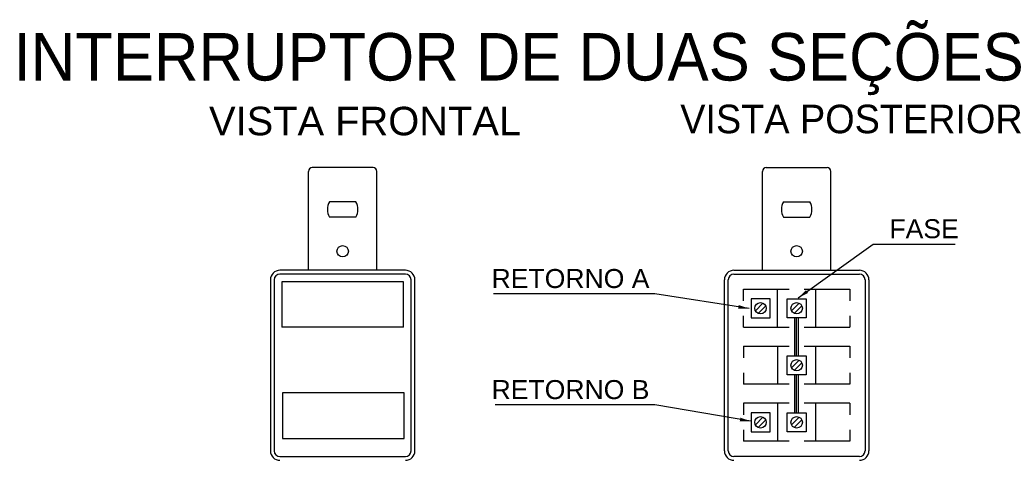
# Model space of a CAD drawing. Extents: x -98 to 248, y -55 to 13.
# Tile 52 of 117: x 128 to 137, y -21 to -17. Entities that reach past the tile are written whole.
import ezdxf

# ---------------------------------------------------------------- set-up
doc = ezdxf.new("R2010")
doc.units = 0
doc.header["$LTSCALE"] = 0.01
doc.layers.add('DETALHES', color=4, linetype='Continuous')
doc.styles.add('Arial_1', font='arial.ttf', dxfattribs={"height": 0.075})
doc.styles.add('ROMANS', font='romans.shx')
doc.dimstyles.new('TEXTO', dxfattribs={"dimtxt": 0.1, "dimasz": 0.1, "dimexe": 0.1, "dimexo": 0.3, "dimgap": 0.05, "dimtad": 1, "dimdec": 4, "dimdsep": 46, "dimlunit": 6, "dimtxsty": 'ROMANS', "dimcen": 2.5, "dimclrd": 1, "dimclre": 1, "dimclrt": 3, "dimadec": 0, "dimazin": 0, "dimtfac": 1, "dimtdec": 4, "dimtmove": 0, "dimatfit": 3, "dimfxl": 1, "dimtolj": 1, "dimtzin": 0, "dimarcsym": 0})

msp = doc.modelspace()

# ---------------------------------------------------------------- linework, layer by layer
at = {"layer": 'DETALHES', "color": 3}
for p, q in [((130.9185, -19.1701), (130.9185, -18.2516)), ((131.519, -18.2163), (130.9538, -18.2163)), ((131.5544, -19.1701), (131.5544, -18.2516)), ((135.1376, -19.1701), (135.1376, -18.2516)), ((135.173, -18.2163), (135.7382, -18.2163)), ((135.7735, -19.1701), (135.7735, -18.2516)), ((131.8193, -19.1701), (130.6535, -19.1701)), ((131.8193, -19.2055), (130.6535, -19.2055)), ((130.5652, -19.2585), (130.5652, -20.8482)), ((130.6005, -19.2585), (130.6005, -20.8482)), ((131.8723, -20.8482), (131.8723, -19.2585)), ((131.9076, -20.8482), (131.9076, -19.2585)), ((134.961, -19.3468), (135.3849, -19.3468)), ((134.961, -19.4528), (134.961, -19.3468)), ((135.2789, -19.7001), (135.2789, -19.3468)), ((135.5262, -19.3468), (135.9502, -19.3468)), ((135.6322, -19.3468), (135.6322, -19.7001)), ((135.9502, -19.3468), (135.9502, -19.4528)), ((134.961, -19.7001), (134.961, -19.5941)), ((135.9502, -19.5941), (135.9502, -19.7001)), ((134.961, -19.7001), (135.3849, -19.7001)), ((135.5262, -19.7001), (135.9502, -19.7001)), ((134.961, -19.8767), (135.3849, -19.8767)), ((134.961, -19.8767), (134.961, -19.9827)), ((135.2789, -19.8767), (135.2789, -20.23)), ((135.5262, -19.8767), (135.9502, -19.8767)), ((135.6322, -19.8767), (135.6322, -20.23)), ((135.9502, -19.8767), (135.9502, -19.9827)), ((134.961, -20.124), (134.961, -20.23)), ((135.9502, -20.124), (135.9502, -20.23)), ((135.3849, -20.23), (134.961, -20.23)), ((135.9502, -20.23), (135.5262, -20.23)), ((135.3849, -20.4066), (134.961, -20.4066)), ((134.961, -20.4066), (134.961, -20.5126)), ((135.2789, -20.4066), (135.2789, -20.7599)), ((135.9502, -20.4066), (135.5262, -20.4066)), ((135.6322, -20.4066), (135.6322, -20.7599)), ((135.9502, -20.4066), (135.9502, -20.5126)), ((134.961, -20.6539), (134.961, -20.7599)), ((135.9502, -20.6539), (135.9502, -20.7599)), ((135.3849, -20.7599), (134.961, -20.7599)), ((135.9502, -20.7599), (135.5262, -20.7599)), ((130.6535, -20.9012), (131.8193, -20.9012))]:
    msp.add_line(p, q, dxfattribs=at)
at = {"layer": 'DETALHES', "color": 2}
for p, q in [((131.3588, -18.5342), (131.114, -18.5342)), ((135.3332, -18.5342), (135.578, -18.5342)), ((131.3588, -18.6755), (131.114, -18.6755)), ((135.3332, -18.6755), (135.578, -18.6755))]:
    msp.add_line(p, q, dxfattribs=at)
at = {"layer": 'DETALHES', "color": 4}
for p, q in [((134.8727, -19.1701), (136.0385, -19.1701)), ((134.8727, -19.2055), (136.0385, -19.2055)), ((131.8017, -19.2761), (130.6712, -19.2761)), ((130.6712, -19.2761), (130.6712, -19.7001)), ((131.8017, -19.7001), (131.8017, -19.2761)), ((134.7843, -20.8482), (134.7843, -19.2585)), ((134.8197, -20.8482), (134.8197, -19.2585)), ((136.0915, -19.2585), (136.0915, -20.8482)), ((136.1268, -19.2585), (136.1268, -20.8482)), ((135.2083, -19.4351), (135.0316, -19.4351)), ((135.0316, -19.4351), (135.0316, -19.6117)), ((135.2083, -19.6117), (135.2083, -19.4351)), ((135.3673, -19.6117), (135.3673, -19.4351)), ((135.3673, -19.4351), (135.5439, -19.4351)), ((135.5439, -19.4351), (135.5439, -19.6117)), ((135.0316, -19.6117), (135.2083, -19.6117)), ((135.5439, -19.6117), (135.3673, -19.6117)), ((131.8017, -19.7001), (130.6712, -19.7001)), ((135.3673, -19.965), (135.5439, -19.965)), ((135.3673, -20.1417), (135.3673, -19.965)), ((135.5439, -19.965), (135.5439, -20.1417)), ((135.5439, -20.1417), (135.3673, -20.1417)), ((131.8085, -20.3094), (130.678, -20.3094)), ((130.678, -20.3094), (130.678, -20.7333)), ((131.8085, -20.7333), (131.8085, -20.3094)), ((135.2083, -20.4949), (135.0316, -20.4949)), ((135.0316, -20.4949), (135.0316, -20.6716)), ((135.2083, -20.6716), (135.2083, -20.4949)), ((135.3673, -20.4949), (135.5439, -20.4949)), ((135.3673, -20.6716), (135.3673, -20.4949)), ((135.5439, -20.4949), (135.5439, -20.6716)), ((135.0316, -20.6716), (135.2083, -20.6716)), ((135.5439, -20.6716), (135.3673, -20.6716)), ((130.678, -20.7333), (131.8085, -20.7333)), ((136.0385, -20.9012), (134.8727, -20.9012))]:
    msp.add_line(p, q, dxfattribs=at)
at = {"layer": 'DETALHES'}
msp.add_line((135.1428, -19.4756), (135.0721, -19.5463), dxfattribs=at)
at = {"layer": 'DETALHES', "color": 6}
for p, q in [((135.4784, -19.4756), (135.4078, -19.5463)), ((135.1678, -19.5006), (135.0971, -19.5712)), ((135.5034, -19.5006), (135.4327, -19.5712)), ((135.4379, -19.965), (135.4379, -19.6117)), ((135.4556, -19.965), (135.4556, -19.6117)), ((135.4732, -19.965), (135.4732, -19.6117)), ((135.4784, -20.0055), (135.4078, -20.0762)), ((135.5034, -20.0305), (135.4327, -20.1012)), ((135.4379, -20.4949), (135.4379, -20.1417)), ((135.4556, -20.4949), (135.4556, -20.1417)), ((135.4732, -20.4949), (135.4732, -20.1417)), ((135.1428, -20.5354), (135.0721, -20.6061)), ((135.1678, -20.5604), (135.0971, -20.6311)), ((135.4784, -20.5354), (135.4078, -20.6061)), ((135.5034, -20.5604), (135.4327, -20.6311))]:
    msp.add_line(p, q, dxfattribs=at)
at = {"layer": 'DETALHES', "color": 2}
for centre in [(131.2364, -18.9935), (135.4556, -18.9935)]:
    msp.add_circle(centre, 0.053, dxfattribs=at)
at = {"layer": 'DETALHES', "color": 6}
for centre in [(135.12, -19.5234), (135.4556, -19.5234), (135.4556, -20.0533), (135.12, -20.5833), (135.4556, -20.5833)]:
    msp.add_circle(centre, 0.053, dxfattribs=at)
at = {"layer": 'DETALHES', "color": 3}
for centre, radius, start, end in [((130.9538, -18.2516), 0.0353, 90, 180), ((131.519, -18.2516), 0.0353, 0, 90), ((135.173, -18.2516), 0.0353, 90, 180), ((135.7382, -18.2516), 0.0353, 0, 90), ((130.6535, -19.2585), 0.0883, 90, 180), ((130.6535, -19.2585), 0.053, 90, 180), ((131.8193, -19.2585), 0.0883, 0, 90), ((131.8193, -19.2585), 0.053, 0, 90), ((130.6535, -20.8482), 0.0883, 180, 270), ((130.6535, -20.8482), 0.053, 180, 270), ((131.8193, -20.8482), 0.053, 270, 0), ((131.8193, -20.8482), 0.0883, 270, 0)]:
    msp.add_arc(centre, radius, start, end, dxfattribs=at)
at = {"layer": 'DETALHES', "color": 2}
for centre, start, end in [((131.2364, -18.6049), 150, 210), ((131.2364, -18.6049), 330, 30), ((135.4556, -18.6049), 150, 210), ((135.4556, -18.6049), 330, 30)]:
    msp.add_arc(centre, 0.1413, start, end, dxfattribs=at)
at = {"layer": 'DETALHES', "color": 4}
for centre, radius, start, end in [((134.8727, -19.2585), 0.0883, 90, 180), ((134.8727, -19.2585), 0.053, 90, 180), ((134.8727, -20.8482), 0.0883, 180, 270), ((136.0385, -20.8482), 0.053, 270, 0), ((136.0385, -20.8482), 0.0883, 270, 0)]:
    msp.add_arc(centre, radius, start, end, dxfattribs=at)
at = {"layer": 'DETALHES'}
for centre, radius, start, end in [((136.0385, -19.2585), 0.0883, 0, 90), ((136.0385, -19.2585), 0.053, 0, 90), ((134.8727, -20.8482), 0.053, 180, 270)]:
    msp.add_arc(centre, radius, start, end, dxfattribs=at)

# ---------------------------------------------------------------- texts
at = {"style": 'Arial_1'}
for s, p in [('VISTA FRONTAL', (129.9949, -17.9155)), ('VISTA POSTERIOR', (134.374, -17.8964))]:
    msp.add_text(s, height=0.26496, dxfattribs=at).set_placement(p)
at = {"layer": 'DETALHES', "color": 6, "style": 'Arial_1'}
msp.add_text('INTERRUPTOR DE DUAS SEÇÕES', height=0.4416, dxfattribs=at).set_placement((128.1743, -17.4068))
at = {"layer": 'DETALHES', "color": 3, "char_height": 0.17664, "style": 'Arial_1'}
for s, insert, attachment_point in [('\\A1;FASE', (136.3177, -18.7853), 4), ('\\A1;RETORNO A ', (134.0876, -19.2481), 6), ('\\A1;RETORNO B', (134.0876, -20.2805), 6)]:
    msp.add_mtext(s, dxfattribs=dict(at, insert=insert, attachment_point=attachment_point))

# ---------------------------------------------------------------- leaders
at = {"layer": 'DETALHES', "color": 1, "annotation_type": 0, "has_hookline": 1}
for points, hookline_direction, text_width in [([(135.4705, -19.4265), (136.1677, -18.9266), (136.2677, -18.9266)], 0, 0.611), ([(135.0133, -19.5255), (134.1376, -19.3895)], 1, 1.4479), ([(135.0288, -20.5733), (134.1376, -20.4219)], 1, 1.4344)]:
    msp.add_leader(points, dimstyle='TEXTO', dxfattribs=dict(at, hookline_direction=hookline_direction, text_width=text_width))

doc.saveas('drawing.dxf')
